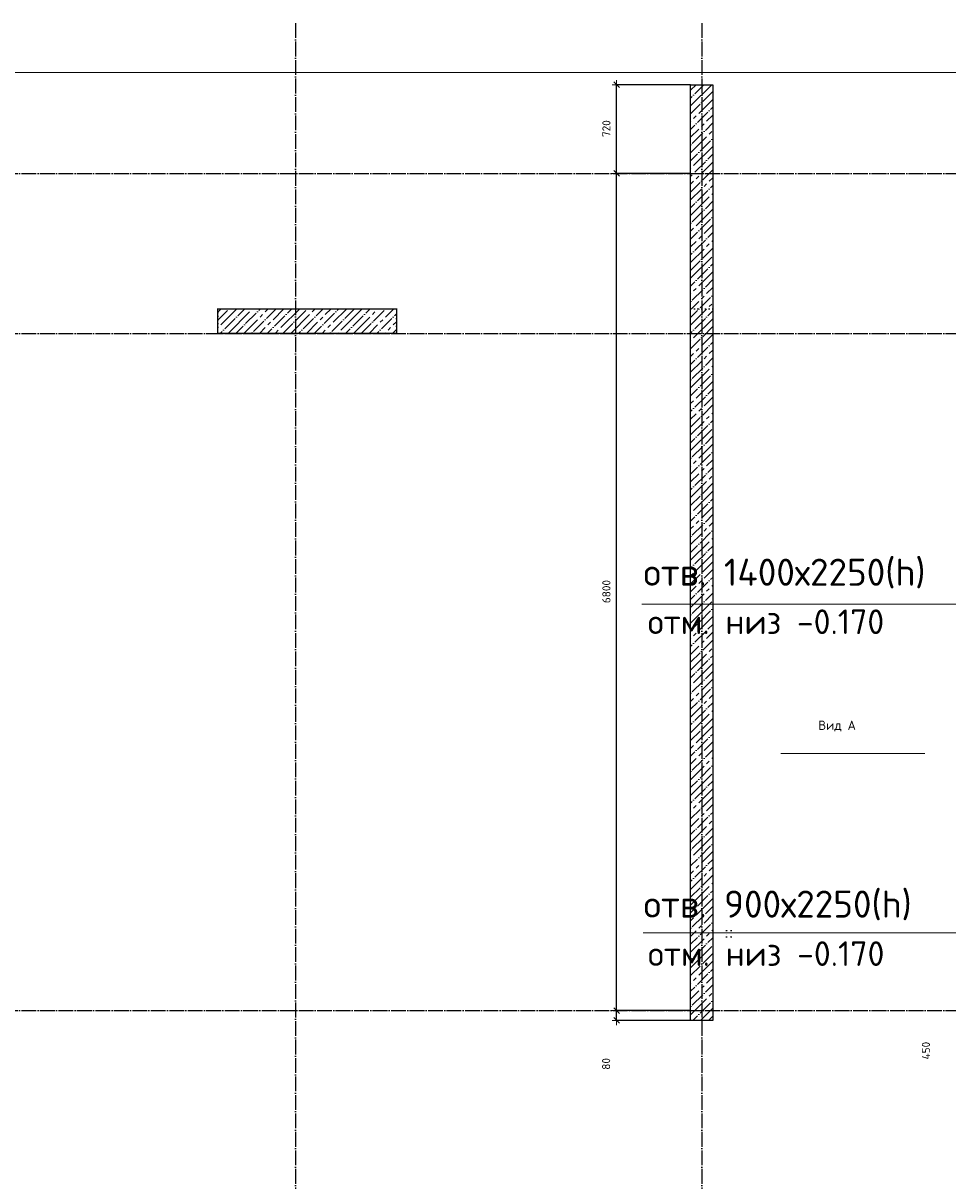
# Model space of a CAD drawing. Header units: millimetres. Extents: x 24180 to 116279, y -2337 to 52405.
# Tile 12 of 41: x 47429 to 54939, y 7017 to 16420. Entities that reach past the tile are written whole.
import ezdxf

# ---------------------------------------------------------------- set-up
doc = ezdxf.new("R2010")
doc.units = ezdxf.units.MM
doc.header["$PDMODE"] = 65
for name, pattern in [('______11', [150, 120, -15, 0, -15]), ('______5', [330, 240, -30, 30, -30]), ('______9', [30, 0, -30])]:
    doc.linetypes.add(name, pattern=pattern)
for name, color, linetype, lineweight in [('Standard', 7, 'Continuous', 25), ('Высотная отметка (окна)', 7, 'Continuous', 13), ('Колонна (2)', 7, 'Continuous', 35), ('Размерная линия_ общее', 7, 'Continuous', 13), ('Стена_ общее', 7, 'Continuous', 35)]:
    doc.layers.add(name, color=color, linetype=linetype, lineweight=lineweight)
doc.layers.add('Осевая линия_ общее', color=7, linetype='______5', lineweight=13, true_color=0xa0a0a0)
doc.styles.add('ISOCPEUR', font='ISOCPEUR')
doc.dimstyles.new('DIMSTYLE_11', dxfattribs={"dimtxt": 66, "dimasz": 75, "dimexe": 0, "dimexo": 0, "dimgap": 33, "dimtad": 2, "dimdec": 0, "dimrnd": 5, "dimzin": 12, "dimdsep": 46, "dimtxsty": 'ISOCPEUR', "dimblk1": 'ALL_ML_STRICH', "dimblk2": 'ALL_ML_STRICH', "dimsah": 1, "dimcen": 0, "dimclrd": 7, "dimclre": 256, "dimclrt": 7, "dimadec": 0, "dimazin": 0, "dimtfac": 1, "dimtdec": 0, "dimtix": 1, "dimtmove": 2, "dimatfit": 3, "dimfxl": 0, "dimtvp": 1.2, "dimtzin": 0, "dimlwd": 0, "dimlwe": -3, "dimarcsym": 0})
doc.dimstyles.new('DIMSTYLE_9', dxfattribs={"dimtxt": 66, "dimasz": 75, "dimexe": 0, "dimexo": 0, "dimgap": 33, "dimtad": 2, "dimdec": 0, "dimrnd": 5, "dimzin": 12, "dimdsep": 46, "dimtxsty": 'ISOCPEUR', "dimblk1": 'ALL_ML_STRICH', "dimblk2": 'ALL_ML_STRICH', "dimsah": 1, "dimcen": 0, "dimclrd": 7, "dimclre": 256, "dimclrt": 7, "dimadec": 0, "dimazin": 0, "dimtfac": 1, "dimtdec": 0, "dimtix": 1, "dimtmove": 2, "dimatfit": 3, "dimfxl": 0, "dimtzin": 0, "dimlwd": 0, "dimlwe": -3, "dimarcsym": 0})
pattern_1 = [(45, (0, 0), (-63.63961, 63.63961), [120, -15, 0, -15]), (45, (-31.82, 31.82), (-63.63961, 63.63961), [240, -30, 30, -30])]

# ---------------------------------------------------------------- blocks, each defined once
blk = doc.blocks.new('ALL_ML_STRICH')
at = {"color": 0, "linetype": 'ByBlock', "lineweight": -2}
for p, q in [((-1, 0), (0.5, 0)), ((-0.3, -0.3), (0.3, 0.3)), ((0, -0.5), (0, 0.5))]:
    blk.add_line(p, q, dxfattribs=at)
blk = doc.blocks.new('*D177')
at = {"layer": 'DEFPOINTS', "color": 7, "linetype": 'Continuous', "lineweight": 13, "transparency": 33554687}
for p in [(52870, 8400), (52248.8, 8320), (52870, 8320)]:
    blk.add_point(p, dxfattribs=at)
at = {"layer": 'Размерная линия_ общее', "color": 253, "linetype": 'Continuous', "lineweight": -2, "true_color": 0xa0a0a0, "transparency": 33554687}
for p, q in [((52850, 8400), (52248.8, 8400)), ((52850, 8320), (52248.8, 8320))]:
    blk.add_line(p, q, dxfattribs=at)
at = {"layer": 'Размерная линия_ общее', "color": 7, "linetype": 'Continuous', "lineweight": -2, "transparency": 33554687}
blk.add_line((52248.8, 8320), (52248.8, 8400), dxfattribs=at)
at = {"layer": 'Размерная линия_ общее', "color": 7, "linetype": 'Continuous', "lineweight": 13, "transparency": 33554687, "xscale": 75, "yscale": 75, "zscale": 75}
for p, rotation in [((52248.8, 8400), 90), ((52248.8, 8320), 270)]:
    blk.add_blockref('ALL_ML_STRICH', p, dxfattribs=dict(at, rotation=rotation))
at = {"layer": 'Размерная линия_ общее', "color": 7, "linetype": 'Continuous', "lineweight": 13, "transparency": 33554687, "insert": (52163.7, 7967), "char_height": 66, "width": 132, "attachment_point": 5, "rotation": 90, "style": 'ISOCPEUR'}
blk.add_mtext('\\A1;{80}', dxfattribs=at)
blk = doc.blocks.new('*D178')
at = {"layer": 'DEFPOINTS', "color": 7, "linetype": 'Continuous', "lineweight": 13, "transparency": 33554687}
for p in [(52870, 15200), (52248.8, 8400), (52870, 8400)]:
    blk.add_point(p, dxfattribs=at)
at = {"layer": 'Размерная линия_ общее', "color": 253, "linetype": 'Continuous', "lineweight": -2, "true_color": 0xa0a0a0, "transparency": 33554687}
for p, q in [((52850, 15200), (52248.8, 15200)), ((52850, 8400), (52248.8, 8400))]:
    blk.add_line(p, q, dxfattribs=at)
at = {"layer": 'Размерная линия_ общее', "color": 7, "linetype": 'Continuous', "lineweight": -2, "transparency": 33554687}
blk.add_line((52248.8, 8400), (52248.8, 15200), dxfattribs=at)
at = {"layer": 'Размерная линия_ общее', "color": 7, "linetype": 'Continuous', "lineweight": 13, "transparency": 33554687, "xscale": 75, "yscale": 75, "zscale": 75}
for p, rotation in [((52248.8, 15200), 90), ((52248.8, 8400), 270)]:
    blk.add_blockref('ALL_ML_STRICH', p, dxfattribs=dict(at, rotation=rotation))
at = {"layer": 'Размерная линия_ общее', "color": 7, "linetype": 'Continuous', "lineweight": 13, "transparency": 33554687, "insert": (52165.8, 11803.3), "char_height": 66, "width": 264, "attachment_point": 5, "rotation": 90, "style": 'ISOCPEUR'}
blk.add_mtext('\\A1;{6800}', dxfattribs=at)
blk = doc.blocks.new('*D179')
at = {"layer": 'DEFPOINTS', "color": 7, "linetype": 'Continuous', "lineweight": 13, "transparency": 33554687}
for p in [(52870, 15920), (52248.8, 15200), (52870, 15200)]:
    blk.add_point(p, dxfattribs=at)
at = {"layer": 'Размерная линия_ общее', "color": 253, "linetype": 'Continuous', "lineweight": -2, "true_color": 0xa0a0a0, "transparency": 33554687}
for p, q in [((52850, 15920), (52248.8, 15920)), ((52850, 15200), (52248.8, 15200))]:
    blk.add_line(p, q, dxfattribs=at)
at = {"layer": 'Размерная линия_ общее', "color": 7, "linetype": 'Continuous', "lineweight": -2, "transparency": 33554687}
blk.add_line((52248.8, 15200), (52248.8, 15920), dxfattribs=at)
at = {"layer": 'Размерная линия_ общее', "color": 7, "linetype": 'Continuous', "lineweight": 13, "transparency": 33554687, "xscale": 75, "yscale": 75, "zscale": 75}
for p, rotation in [((52248.8, 15920), 90), ((52248.8, 15200), 270)]:
    blk.add_blockref('ALL_ML_STRICH', p, dxfattribs=dict(at, rotation=rotation))
at = {"layer": 'Размерная линия_ общее', "color": 7, "linetype": 'Continuous', "lineweight": 13, "transparency": 33554687, "insert": (52165.8, 15563.3), "char_height": 66, "width": 198, "attachment_point": 5, "rotation": 90, "style": 'ISOCPEUR'}
blk.add_mtext('\\A1;{720}', dxfattribs=at)
blk = doc.blocks.new('*D214')
at = {"layer": 'DEFPOINTS', "color": 7, "linetype": 'Continuous', "lineweight": 13, "transparency": 33554687}
for p in [(56050, 8850), (55206, 8400), (56100, 8400)]:
    blk.add_point(p, dxfattribs=at)
at = {"layer": 'Размерная линия_ общее', "color": 253, "linetype": 'Continuous', "lineweight": -2, "true_color": 0xa0a0a0, "transparency": 33554687}
for p, q in [((56030, 8850), (55206, 8850)), ((56080, 8400), (55206, 8400))]:
    blk.add_line(p, q, dxfattribs=at)
at = {"layer": 'Размерная линия_ общее', "color": 7, "linetype": 'Continuous', "lineweight": -2, "transparency": 33554687}
blk.add_line((55206, 8400), (55206, 8850), dxfattribs=at)
at = {"layer": 'Размерная линия_ общее', "color": 7, "linetype": 'Continuous', "lineweight": 13, "transparency": 33554687, "xscale": 75, "yscale": 75, "zscale": 75}
for p, rotation in [((55206, 8850), 90), ((55206, 8400), 270)]:
    blk.add_blockref('ALL_ML_STRICH', p, dxfattribs=dict(at, rotation=rotation))
at = {"layer": 'Размерная линия_ общее', "color": 7, "linetype": 'Continuous', "lineweight": 13, "transparency": 33554687, "insert": (54760.9, 8074.7), "char_height": 66, "width": 198, "attachment_point": 5, "rotation": 90, "style": 'ISOCPEUR'}
blk.add_mtext('\\A1;{450}', dxfattribs=at)

msp = doc.modelspace()

# ---------------------------------------------------------------- hatches: boundary and pattern name
at = {"layer": 'Колонна (2)', "lineweight": 18, "transparency": 33554687}
h = msp.add_hatch(dxfattribs=at)
h.set_pattern_fill('__________539', color=256, scale=30, style=0, pattern_type=2)
h.set_pattern_definition(pattern_1)
h.paths.add_polyline_path([(50460, 14100), (49010, 14100), (49010, 13900), (50460, 13900)], flags=0)
at = {"layer": 'Стена_ общее', "linetype": 'Continuous', "lineweight": 18, "transparency": 33554687}
h = msp.add_hatch(dxfattribs=at)
h.set_pattern_fill('__________539', scale=30, style=0, pattern_type=2)
h.set_pattern_definition(pattern_1)
h.paths.add_polyline_path([(53030, 14100), (53030, 15920), (52850, 15920), (52850, 14100)], flags=0)
h = msp.add_hatch(dxfattribs=at)
h.set_pattern_fill('__________539', scale=30, style=0, pattern_type=2)
h.set_pattern_definition(pattern_1)
h.paths.add_polyline_path([(53030, 8320), (53030, 14100), (52850, 14100), (52850, 8320)], flags=0)

# ---------------------------------------------------------------- linework, layer by layer
at = {"color": 7, "linetype": 'Continuous', "lineweight": -3, "transparency": 33554687}
for p, q in [((52850, 14100), (52850, 15920)), ((52850, 15920), (53030, 15920)), ((53030, 15920), (53030, 14100)), ((52850, 8320), (52850, 14100)), ((53030, 14100), (53030, 8320)), ((53030, 8320), (52850, 8320))]:
    msp.add_line(p, q, dxfattribs=at)
at = {"layer": 'Standard', "color": 7, "linetype": 'Continuous', "lineweight": -3, "transparency": 33554687}
for p, q in [((49010, 13900), (49010, 14100)), ((49010, 14100), (50460, 14100)), ((50460, 14100), (50460, 13900)), ((50460, 13900), (49010, 13900))]:
    msp.add_line(p, q, dxfattribs=at)
at = {"layer": 'Standard', "color": 7, "linetype": 'Continuous', "lineweight": 13, "transparency": 33554687}
msp.add_lwpolyline([(25100, -350), (67580, -350), (67580, 16020), (25100, 16020), (25100, -350)], dxfattribs=at)
at = {"layer": 'Высотная отметка (окна)', "color": 7, "linetype": 'Continuous', "lineweight": 13, "transparency": 33554687}
for p, q in [((56100, 11701.2), (52453.3, 11701.2)), ((56100, 9030.7), (52464.2, 9030.7))]:
    msp.add_line(p, q, dxfattribs=at)
at = {"layer": 'Колонна (2)', "color": 7, "linetype": '______9', "lineweight": -3, "transparency": 33554687}
for p, q in [((50460, 14100), (49010, 14100)), ((49010, 14100), (49010, 13900)), ((50460, 13900), (50460, 14100)), ((49010, 13900), (50460, 13900))]:
    msp.add_line(p, q, dxfattribs=at)
at = {"layer": 'Осевая линия_ общее', "color": 253, "linetype": '______11', "lineweight": -3, "true_color": 0xa0a0a0, "transparency": 33554687}
for p, q in [((49640, 16420), (49640, -2123)), ((52940, 16420), (52940, -2123)), ((24600, 15200), (70073.9, 15200)), ((24600, 13900), (70073.9, 13900)), ((24600, 8400), (70073.9, 8400))]:
    msp.add_line(p, q, dxfattribs=at)
at = {"layer": 'Осевая линия_ общее', "color": 7, "linetype": 'Continuous', "lineweight": 13, "transparency": 33554687}
msp.add_line((53582.5, 10487.5), (54752.5, 10487.5), dxfattribs=at)
at = {"layer": 'Стена_ общее', "color": 7, "linetype": '______9', "lineweight": -3, "transparency": 33554687}
for p, q in [((52850, 14100), (53030, 14100)), ((53030, 14100), (52850, 14100)), ((53180, 9050), (53140, 9050)), ((53140, 9050), (53140, 9000)), ((53180, 9000), (53180, 9050)), ((53140, 9000), (53180, 9000))]:
    msp.add_line(p, q, dxfattribs=at)

# ---------------------------------------------------------------- texts
at = {"layer": 'Standard', "color": 7, "linetype": 'Continuous', "lineweight": 13, "transparency": 33554687, "insert": (54039.7, 10711.2), "char_height": 75, "width": 313.077, "attachment_point": 5, "style": 'ISOCPEUR'}
msp.add_mtext('\\A1;{\\fISOCPEUR|i0|b0;\\H75.000000;\\W1.000000;\\C7;Вид А}\\P', dxfattribs=at)
at = {"layer": 'Высотная отметка (окна)', "color": 7, "linetype": 'Continuous', "lineweight": 13, "transparency": 33554687, "style": 'ISOCPEUR'}
for s, insert, char_height, width, attachment_point in [('\\A1;{\\fISOCPEUR|i0|b0;\\H220.000000;\\W1.000000;\\C7;отв. 1400х2250(h)}\\P', (52466.8, 11828.9), 66, 2504.106, 7), ('\\A1;{\\fISOCPEUR|i0|b0;\\H200.000000;\\W1.000000;\\C7;отм. низ -0.170}\\P', (52502.1, 11658.2), 60, 2005.98, 1), ('\\A1;{\\fISOCPEUR|i0|b0;\\H220.000000;\\W1.000000;\\C7;отв. 900х2250(h)}\\P', (52468.4, 9133.3), 66, 2373.905, 7), ('\\A1;{\\fISOCPEUR|i0|b0;\\H200.000000;\\W1.000000;\\C7;отм. низ -0.170}\\P', (52503.7, 8962.6), 60, 2005.98, 1)]:
    msp.add_mtext(s, dxfattribs=dict(at, insert=insert, char_height=char_height, width=width, attachment_point=attachment_point))

# ---------------------------------------------------------------- dimensions: what is measured, and where the dimension line sits
at = {"layer": 'Размерная линия_ общее', "color": 7, "linetype": 'Continuous', "lineweight": 13, "transparency": 33554687}
for base, p1, p2, dimstyle, picture, middle in [((52248.8, 15920), (52850, 15200), (52850, 15920), 'DIMSTYLE_9', '*D179', (52165.8, 15563.3)), ((52248.8, 15200), (52850, 8400), (52850, 15200), 'DIMSTYLE_9', '*D178', (52165.8, 11803.3)), ((55206, 8850), (56080, 8400), (56030, 8850), 'DIMSTYLE_9', '*D214', (54760.9, 8074.7)), ((52248.8, 8400), (52850, 8320), (52850, 8400), 'DIMSTYLE_11', '*D177', (52163.7, 7967))]:
    dim = msp.add_linear_dim(base=base, p1=p1, p2=p2, angle=90, dimstyle=dimstyle, override={"dimpost": '<>', "dimclrd": 7, "dimclre": 253, "dimclrt": 7, "dimlwd": 0, "dimlwe": 65533}, dxfattribs=at)
    dim.commit()
    dim.dimension.update_dxf_attribs({"geometry": picture, "text_midpoint": middle, "dimtype": 160})

doc.saveas('drawing.dxf')
